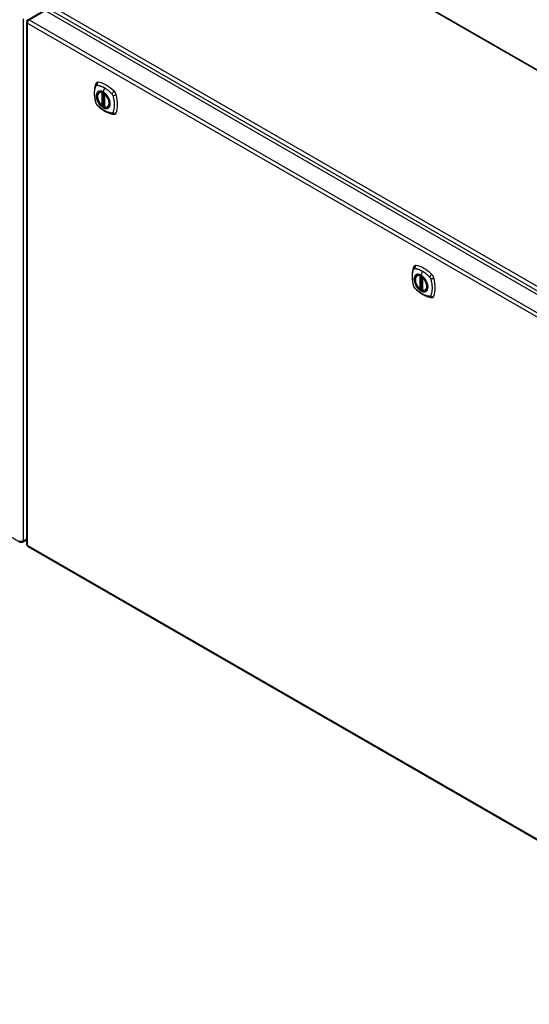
# Model space of a CAD drawing. Header units: inches. Extents: x 378 to 445.2, y 147.8 to 207.1.
# Tile 5 of 7: x 407.5 to 426.4, y 147.8 to 184.3. Entities that reach past the tile are written whole.
import ezdxf

# ---------------------------------------------------------------- set-up
doc = ezdxf.new("R2010")
doc.units = ezdxf.units.IN
doc.header["$MEASUREMENT"] = 0
doc.layers.add('Visible Edges(ANSI)', color=7, linetype='Continuous', lineweight=25)
doc.layers.add('Visible Tangent Edges(ANSI)', color=7, linetype='Continuous', lineweight=25)

msp = doc.modelspace()

# ---------------------------------------------------------------- linework, layer by layer
at = {"layer": 'Visible Edges(ANSI)'}
for p, q in [((415.538, 188.883), (444.104, 172.391)), ((407.786, 184.319), (408.377, 184.659)), ((408.426, 184.655), (437.845, 167.669)), ((407.737, 184.233), (407.737, 164.865)), ((378.088, 181.926), (407.507, 164.941)), ((410.436, 181.624), (410.446, 181.63)), ((410.631, 181.563), (410.631, 181.085)), ((410.631, 181.161), (410.59, 181.137)), ((410.562, 181.141), (410.548, 181.133)), ((410.577, 181.138), (410.575, 181.14)), ((410.749, 181.082), (410.759, 181.088)), ((422.21, 174.826), (422.221, 174.832)), ((422.405, 174.765), (422.405, 174.287)), ((422.336, 174.343), (422.322, 174.335)), ((422.351, 174.34), (422.349, 174.342)), ((422.405, 174.363), (422.364, 174.34)), ((422.523, 174.284), (422.534, 174.29)), ((407.606, 164.941), (407.737, 165.017)), ((407.786, 164.78), (437.205, 147.795))]:
    msp.add_line(p, q, dxfattribs=at)
at = {"layer": 'Visible Edges(ANSI)', "flags": 128}
for points in [[(410.302, 181.934), (410.294, 181.912), (410.288, 181.893), (410.282, 181.874), (410.278, 181.855), (410.273, 181.837), (410.269, 181.817), (410.262, 181.777), (410.256, 181.737), (410.252, 181.695), (410.25, 181.653), (410.249, 181.61), (410.25, 181.566), (410.252, 181.522), (410.256, 181.478), (410.262, 181.433), (410.269, 181.388), (410.277, 181.342), (410.287, 181.296), (410.292, 181.274), (410.295, 181.262), (410.299, 181.248)], [(410.34, 181.99), (410.327, 181.976), (410.316, 181.962), (410.308, 181.948), (410.302, 181.934)], [(410.534, 181.134), (410.52, 181.147), (410.507, 181.16), (410.493, 181.174), (410.48, 181.189), (410.468, 181.205), (410.456, 181.221), (410.445, 181.238), (410.434, 181.255), (410.424, 181.273), (410.415, 181.291), (410.406, 181.31), (410.398, 181.328), (410.391, 181.347), (410.385, 181.365), (410.38, 181.384), (410.376, 181.402), (410.372, 181.421), (410.37, 181.439), (410.368, 181.456), (410.367, 181.474), (410.368, 181.49), (410.369, 181.507), (410.371, 181.522), (410.375, 181.537), (410.379, 181.551), (410.384, 181.565), (410.39, 181.577), (410.398, 181.589), (410.406, 181.599), (410.415, 181.609), (410.425, 181.617), (410.436, 181.624)], [(410.688, 181.544), (410.707, 181.522), (410.725, 181.498), (410.742, 181.474), (410.757, 181.448), (410.771, 181.422), (410.784, 181.395), (410.796, 181.368), (410.806, 181.341)], [(410.299, 181.248), (410.303, 181.234), (410.308, 181.221), (410.314, 181.209), (410.321, 181.196), (410.328, 181.185), (410.336, 181.173), (410.345, 181.162), (410.354, 181.152)], [(410.354, 181.152), (410.364, 181.142), (410.374, 181.132), (410.391, 181.116), (410.425, 181.085), (410.461, 181.055), (410.496, 181.027), (410.533, 181), (410.569, 180.974), (410.606, 180.95), (410.643, 180.927), (410.681, 180.907), (410.719, 180.888), (410.757, 180.87), (410.795, 180.855), (410.833, 180.841), (410.871, 180.829), (410.909, 180.82), (410.928, 180.815), (410.939, 180.813), (410.95, 180.812)], [(410.575, 181.14), (410.572, 181.141), (410.568, 181.142), (410.565, 181.142), (410.562, 181.141)], [(410.749, 181.082), (410.737, 181.076), (410.724, 181.071), (410.711, 181.068), (410.697, 181.067), (410.683, 181.066), (410.669, 181.067), (410.654, 181.07), (410.639, 181.074)], [(410.95, 180.812), (410.965, 180.81), (410.982, 180.81), (410.999, 180.812), (411.017, 180.816)], [(422.076, 175.136), (422.069, 175.114), (422.062, 175.095), (422.057, 175.076), (422.052, 175.058), (422.048, 175.039), (422.044, 175.019), (422.036, 174.979), (422.031, 174.939), (422.027, 174.897), (422.024, 174.855), (422.024, 174.812), (422.024, 174.768), (422.027, 174.724), (422.031, 174.68), (422.036, 174.635), (422.043, 174.59), (422.051, 174.544), (422.061, 174.498), (422.067, 174.476), (422.069, 174.464), (422.073, 174.45)], [(422.114, 175.192), (422.101, 175.178), (422.091, 175.164), (422.083, 175.15), (422.076, 175.136)], [(422.309, 174.336), (422.295, 174.349), (422.281, 174.362), (422.268, 174.376), (422.255, 174.391), (422.242, 174.407), (422.231, 174.423), (422.219, 174.44), (422.208, 174.458), (422.198, 174.475), (422.189, 174.493), (422.181, 174.512), (422.173, 174.53), (422.166, 174.549), (422.16, 174.567), (422.154, 174.586), (422.15, 174.605), (422.146, 174.623), (422.144, 174.641), (422.142, 174.659), (422.142, 174.676), (422.142, 174.693), (422.143, 174.709), (422.146, 174.724), (422.149, 174.739), (422.153, 174.753), (422.159, 174.767), (422.165, 174.779), (422.172, 174.791), (422.18, 174.801), (422.189, 174.811), (422.199, 174.819), (422.21, 174.826)], [(422.463, 174.746), (422.481, 174.724), (422.499, 174.7), (422.516, 174.676), (422.532, 174.65), (422.546, 174.624), (422.559, 174.597), (422.57, 174.57), (422.58, 174.543)], [(422.073, 174.45), (422.078, 174.436), (422.083, 174.423), (422.089, 174.411), (422.095, 174.398), (422.102, 174.387), (422.111, 174.375), (422.119, 174.364), (422.129, 174.354)], [(422.129, 174.354), (422.139, 174.344), (422.148, 174.335), (422.165, 174.318), (422.2, 174.287), (422.235, 174.257), (422.271, 174.229), (422.307, 174.202), (422.344, 174.176), (422.38, 174.152), (422.418, 174.13), (422.455, 174.109), (422.493, 174.09), (422.531, 174.072), (422.569, 174.057), (422.607, 174.043), (422.646, 174.032), (422.684, 174.022), (422.703, 174.018), (422.713, 174.016), (422.724, 174.014)], [(422.349, 174.342), (422.346, 174.343), (422.343, 174.344), (422.339, 174.344), (422.336, 174.343)], [(422.523, 174.284), (422.511, 174.278), (422.499, 174.274), (422.485, 174.27), (422.472, 174.269), (422.458, 174.268), (422.443, 174.27), (422.428, 174.272), (422.413, 174.276)], [(422.724, 174.014), (422.74, 174.012), (422.756, 174.012), (422.774, 174.014), (422.792, 174.018)]]:
    msp.add_lwpolyline(points, dxfattribs=at)
at = {"layer": 'Visible Edges(ANSI)'}
for centre, radius, start, end in [((407.836, 184.233), 0.099, 120, 180), ((410.642, 181.563), 0.0118, 137.3656, 180), ((410.542, 181.143), 0.0118, 229.389, 300), ((410.584, 181.148), 0.0118, 232.1717, 300), ((410.642, 181.085), 0.0118, 180, 253.4446), ((422.417, 174.765), 0.0118, 137.3656, 180), ((422.316, 174.345), 0.0118, 229.389, 300), ((422.358, 174.35), 0.0118, 232.1717, 300), ((422.417, 174.287), 0.0118, 180, 253.4446), ((407.556, 165.027), 0.099, 240, 300), ((407.836, 164.865), 0.099, 180, 240)]:
    msp.add_arc(centre, radius, start, end, dxfattribs=at)
for centre, major_axis, start_param, end_param in [((410.439, 181.844), (-0.089, 0.153), 5.825423, 6.408181), ((410.69, 180.847), (-0.64, 1.108), 5.170151, 5.825423), ((410.585, 181.349), (0.157, -0.273), 2.363977, 7.060801), ((410.941, 181.554), (0.089, -0.153), 1.113034, 2.028558), ((410.203, 181.691), (-0.64, 1.108), 3.599355, 4.254627), ((410.941, 180.975), (0.089, -0.153), 6.158189, 6.740947), ((422.213, 175.046), (-0.089, 0.153), 5.825423, 6.408181), ((422.464, 174.049), (-0.64, 1.108), 5.170151, 5.825423), ((422.359, 174.551), (0.157, -0.273), 2.363977, 7.060801), ((422.715, 174.756), (0.089, -0.153), 1.113034, 2.028558), ((421.977, 174.893), (-0.64, 1.108), 3.599355, 4.254627), ((422.715, 174.177), (0.089, -0.153), 6.158189, 6.740947)]:
    msp.add_ellipse(centre, major_axis=major_axis, ratio=0.57735, start_param=start_param, end_param=end_param, dxfattribs=at)
for centre in [(410.582, 181.347), (422.356, 174.549)]:
    msp.add_ellipse(centre, major_axis=(-0.16, 0.277), ratio=0.57735, dxfattribs=at)
at = {"layer": 'Visible Tangent Edges(ANSI)'}
for p, q in [((444.104, 172.357), (415.489, 188.878)), ((438.116, 167.811), (408.558, 184.876)), ((407.836, 184.314), (408.426, 184.655)), ((408.488, 184.755), (438.046, 167.69)), ((407.626, 164.986), (407.626, 184.354)), ((437.185, 167.207), (407.766, 184.192)), ((407.766, 184.192), (407.766, 164.825)), ((407.836, 184.314), (437.255, 167.328)), ((410.534, 181.616), (410.534, 181.138)), ((410.55, 181.616), (410.557, 181.62)), ((410.55, 181.138), (410.55, 181.616)), ((410.562, 181.618), (410.562, 181.145)), ((410.577, 181.146), (410.577, 181.611)), ((410.624, 181.793), (410.581, 181.638)), ((410.592, 181.143), (410.592, 181.602)), ((410.634, 181.08), (410.634, 181.558)), ((410.631, 181.165), (410.592, 181.143)), ((410.562, 181.145), (410.55, 181.138)), ((422.399, 174.996), (422.355, 174.84)), ((422.308, 174.818), (422.308, 174.34)), ((422.325, 174.818), (422.332, 174.822)), ((422.325, 174.34), (422.325, 174.818)), ((422.336, 174.82), (422.336, 174.347)), ((422.351, 174.348), (422.351, 174.813)), ((422.367, 174.345), (422.367, 174.804)), ((422.408, 174.282), (422.408, 174.76)), ((422.336, 174.347), (422.325, 174.34)), ((422.405, 174.367), (422.367, 174.345)), ((407.737, 165.05), (407.626, 164.986)), ((407.766, 164.825), (437.185, 147.84))]:
    msp.add_line(p, q, dxfattribs=at)
at = {"layer": 'Visible Tangent Edges(ANSI)', "flags": 128}
for points in [[(410.312, 181.233), (410.303, 181.267), (410.295, 181.296), (410.289, 181.326), (410.283, 181.355), (410.277, 181.385), (410.272, 181.414), (410.268, 181.443), (410.265, 181.471), (410.263, 181.5), (410.261, 181.528), (410.26, 181.555), (410.259, 181.582), (410.26, 181.609), (410.261, 181.635), (410.262, 181.661), (410.265, 181.686), (410.268, 181.711), (410.272, 181.735), (410.277, 181.758), (410.283, 181.781), (410.289, 181.804), (410.295, 181.825), (410.303, 181.846), (410.312, 181.868)], [(410.312, 181.868), (410.313, 181.869), (410.313, 181.87), (410.314, 181.871), (410.314, 181.871), (410.315, 181.872), (410.315, 181.873), (410.316, 181.874), (410.317, 181.874), (410.317, 181.875), (410.318, 181.876), (410.318, 181.877), (410.319, 181.877), (410.32, 181.878), (410.32, 181.879), (410.321, 181.879), (410.322, 181.88), (410.322, 181.88), (410.323, 181.881), (410.324, 181.882), (410.324, 181.882), (410.325, 181.883), (410.326, 181.883), (410.327, 181.884), (410.327, 181.884)], [(410.327, 181.884), (410.328, 181.884), (410.329, 181.885), (410.33, 181.885), (410.331, 181.886), (410.331, 181.886), (410.332, 181.886), (410.333, 181.887), (410.334, 181.887), (410.335, 181.887), (410.336, 181.887), (410.336, 181.888), (410.337, 181.888), (410.338, 181.888), (410.339, 181.888), (410.34, 181.888), (410.341, 181.889), (410.342, 181.889), (410.343, 181.889), (410.344, 181.889), (410.345, 181.889), (410.346, 181.889), (410.347, 181.889), (410.348, 181.889), (410.349, 181.889)], [(410.386, 181.644), (410.377, 181.636), (410.369, 181.627), (410.361, 181.617), (410.355, 181.606), (410.348, 181.595), (410.343, 181.582), (410.339, 181.569), (410.335, 181.555), (410.332, 181.54), (410.33, 181.525), (410.329, 181.509), (410.328, 181.492), (410.329, 181.475), (410.33, 181.457), (410.332, 181.44), (410.335, 181.421), (410.339, 181.403), (410.343, 181.384), (410.349, 181.366), (410.355, 181.347), (410.361, 181.328), (410.369, 181.309), (410.377, 181.291), (410.386, 181.273)], [(410.806, 181.341), (410.823, 181.272), (410.83, 181.207), (410.825, 181.149), (410.809, 181.099), (410.782, 181.061), (410.746, 181.036), (410.703, 181.025), (410.654, 181.03), (410.601, 181.048), (410.548, 181.081), (410.496, 181.125), (410.448, 181.18), (410.406, 181.243), (410.372, 181.31), (410.348, 181.379), (410.335, 181.446), (410.333, 181.509), (410.342, 181.565), (410.362, 181.61), (410.392, 181.643), (410.431, 181.663), (410.477, 181.668), (410.528, 181.658), (410.581, 181.634)], [(410.349, 181.889), (410.362, 181.888), (410.372, 181.887), (410.383, 181.885), (410.394, 181.883), (410.406, 181.88), (410.417, 181.878), (410.428, 181.875), (410.439, 181.872), (410.451, 181.869), (410.462, 181.865), (410.473, 181.862), (410.485, 181.858), (410.496, 181.854), (410.508, 181.849), (410.52, 181.845), (410.531, 181.84), (410.543, 181.835), (410.554, 181.83), (410.566, 181.824), (410.578, 181.819), (410.589, 181.813), (410.601, 181.807), (410.613, 181.8), (410.624, 181.793)], [(410.419, 181.663), (410.418, 181.663), (410.416, 181.662), (410.415, 181.662), (410.413, 181.661), (410.412, 181.66), (410.41, 181.66), (410.409, 181.659), (410.408, 181.658), (410.406, 181.657), (410.405, 181.657), (410.403, 181.656), (410.402, 181.655), (410.401, 181.654), (410.399, 181.653), (410.398, 181.653), (410.396, 181.652), (410.395, 181.651), (410.394, 181.65), (410.393, 181.649), (410.391, 181.648), (410.39, 181.647), (410.389, 181.646), (410.387, 181.645), (410.386, 181.644)], [(410.581, 181.638), (410.573, 181.642), (410.566, 181.646), (410.559, 181.649), (410.552, 181.653), (410.544, 181.656), (410.537, 181.658), (410.53, 181.661), (410.523, 181.663), (410.516, 181.665), (410.509, 181.667), (410.502, 181.669), (410.495, 181.67), (410.488, 181.671), (410.481, 181.671), (410.475, 181.672), (410.468, 181.672), (410.462, 181.672), (410.455, 181.671), (410.449, 181.671), (410.443, 181.67), (410.437, 181.669), (410.431, 181.667), (410.425, 181.665), (410.419, 181.663)], [(410.741, 181.478), (410.736, 181.486), (410.73, 181.495), (410.724, 181.503), (410.718, 181.511), (410.712, 181.519), (410.705, 181.527), (410.699, 181.535), (410.693, 181.542), (410.686, 181.55), (410.679, 181.557), (410.673, 181.564), (410.666, 181.571), (410.659, 181.578), (410.652, 181.584), (410.645, 181.591), (410.638, 181.597), (410.631, 181.603), (410.624, 181.608), (410.617, 181.614), (410.61, 181.619), (410.602, 181.624), (410.595, 181.629), (410.588, 181.633), (410.581, 181.638)], [(410.581, 181.634), (410.586, 181.631), (410.59, 181.629), (410.595, 181.626), (410.599, 181.623), (410.604, 181.62), (410.609, 181.616), (410.613, 181.613), (410.618, 181.61), (410.622, 181.606), (410.627, 181.603), (410.632, 181.599), (410.636, 181.595), (410.641, 181.591), (410.645, 181.588), (410.649, 181.584), (410.654, 181.579), (410.658, 181.575), (410.663, 181.571), (410.667, 181.567), (410.671, 181.562), (410.676, 181.558), (410.68, 181.553), (410.684, 181.549), (410.688, 181.544)], [(410.624, 181.793), (410.636, 181.787), (410.648, 181.78), (410.659, 181.772), (410.671, 181.765), (410.683, 181.757), (410.694, 181.749), (410.706, 181.741), (410.717, 181.733), (410.729, 181.724), (410.74, 181.715), (410.752, 181.706), (410.763, 181.697), (410.774, 181.688), (410.786, 181.678), (410.797, 181.669), (410.808, 181.659), (410.819, 181.649), (410.831, 181.639), (410.842, 181.628), (410.853, 181.618), (410.864, 181.607), (410.875, 181.597), (410.885, 181.586), (410.898, 181.572)], [(410.898, 181.572), (410.9, 181.569), (410.902, 181.567), (410.904, 181.565), (410.906, 181.562), (410.908, 181.56), (410.91, 181.558), (410.911, 181.555), (410.913, 181.553), (410.915, 181.55), (410.916, 181.547), (410.918, 181.545), (410.92, 181.542), (410.921, 181.539), (410.923, 181.537), (410.924, 181.534), (410.925, 181.531), (410.927, 181.529), (410.928, 181.526), (410.929, 181.523), (410.93, 181.52), (410.931, 181.517), (410.933, 181.514), (410.934, 181.512), (410.934, 181.509)], [(410.349, 181.171), (410.347, 181.173), (410.345, 181.175), (410.343, 181.177), (410.341, 181.18), (410.339, 181.182), (410.337, 181.185), (410.336, 181.187), (410.334, 181.19), (410.332, 181.192), (410.331, 181.195), (410.329, 181.198), (410.327, 181.2), (410.326, 181.203), (410.324, 181.206), (410.323, 181.208), (410.322, 181.211), (410.32, 181.214), (410.319, 181.217), (410.318, 181.219), (410.317, 181.222), (410.315, 181.225), (410.314, 181.228), (410.313, 181.231), (410.312, 181.233)], [(410.898, 180.853), (410.875, 180.856), (410.853, 180.86), (410.831, 180.865), (410.808, 180.871), (410.786, 180.877), (410.763, 180.885), (410.74, 180.894), (410.717, 180.903), (410.694, 180.913), (410.671, 180.925), (410.648, 180.937), (410.625, 180.95), (410.601, 180.964), (410.578, 180.979), (410.555, 180.994), (410.531, 181.011), (410.508, 181.028), (410.485, 181.046), (410.462, 181.064), (410.439, 181.084), (410.417, 181.104), (410.394, 181.124), (410.372, 181.146), (410.349, 181.171)], [(410.386, 181.273), (410.387, 181.27), (410.389, 181.268), (410.39, 181.265), (410.391, 181.263), (410.393, 181.26), (410.394, 181.258), (410.395, 181.255), (410.396, 181.253), (410.398, 181.25), (410.399, 181.248), (410.401, 181.246), (410.402, 181.243), (410.403, 181.241), (410.405, 181.238), (410.406, 181.236), (410.408, 181.234), (410.409, 181.231), (410.41, 181.229), (410.412, 181.227), (410.413, 181.224), (410.415, 181.222), (410.416, 181.22), (410.418, 181.217), (410.419, 181.215)], [(410.419, 181.215), (410.431, 181.198), (410.443, 181.182), (410.455, 181.166), (410.468, 181.15), (410.481, 181.136), (410.495, 181.122), (410.509, 181.108), (410.523, 181.096), (410.537, 181.084), (410.552, 181.074), (410.566, 181.064), (410.581, 181.055), (410.595, 181.047), (410.61, 181.04), (410.624, 181.034), (410.638, 181.029), (410.652, 181.026), (410.666, 181.023), (410.68, 181.021), (410.693, 181.021), (410.706, 181.021), (410.718, 181.023), (410.73, 181.025), (410.741, 181.029)], [(410.774, 181.42), (410.773, 181.422), (410.772, 181.425), (410.771, 181.427), (410.769, 181.43), (410.768, 181.432), (410.767, 181.435), (410.765, 181.437), (410.764, 181.439), (410.763, 181.442), (410.761, 181.444), (410.76, 181.447), (410.759, 181.449), (410.757, 181.451), (410.756, 181.454), (410.754, 181.456), (410.753, 181.459), (410.752, 181.461), (410.75, 181.463), (410.749, 181.466), (410.747, 181.468), (410.746, 181.47), (410.744, 181.473), (410.743, 181.475), (410.741, 181.478)], [(410.774, 181.048), (410.783, 181.056), (410.792, 181.065), (410.799, 181.075), (410.806, 181.086), (410.812, 181.098), (410.818, 181.111), (410.822, 181.124), (410.826, 181.138), (410.829, 181.153), (410.831, 181.168), (410.832, 181.184), (410.833, 181.201), (410.832, 181.218), (410.831, 181.235), (410.829, 181.253), (410.826, 181.271), (410.822, 181.29), (410.818, 181.308), (410.812, 181.327), (410.806, 181.346), (410.799, 181.364), (410.792, 181.383), (410.783, 181.402), (410.774, 181.42)], [(410.934, 181.509), (410.944, 181.476), (410.952, 181.446), (410.959, 181.417), (410.965, 181.387), (410.971, 181.358), (410.976, 181.329), (410.98, 181.3), (410.983, 181.272), (410.986, 181.243), (410.988, 181.215), (410.989, 181.188), (410.99, 181.161), (410.989, 181.134), (410.988, 181.108), (410.986, 181.082), (410.983, 181.057), (410.98, 181.032), (410.976, 181.008), (410.971, 180.984), (410.965, 180.961), (410.959, 180.939), (410.952, 180.917), (410.944, 180.896), (410.934, 180.874)], [(410.562, 181.145), (410.562, 181.145), (410.562, 181.145), (410.562, 181.145), (410.562, 181.145), (410.562, 181.144), (410.562, 181.144), (410.562, 181.144), (410.562, 181.144), (410.562, 181.144), (410.562, 181.144), (410.562, 181.144), (410.562, 181.144), (410.562, 181.144), (410.562, 181.144), (410.562, 181.144), (410.562, 181.144), (410.562, 181.144), (410.562, 181.144), (410.562, 181.143), (410.562, 181.143), (410.562, 181.143), (410.562, 181.143), (410.561, 181.143), (410.561, 181.143)], [(410.561, 181.143), (410.561, 181.143), (410.561, 181.143), (410.561, 181.143), (410.561, 181.142), (410.561, 181.142), (410.561, 181.142), (410.561, 181.142), (410.561, 181.142), (410.561, 181.142), (410.561, 181.142), (410.561, 181.141), (410.561, 181.141), (410.561, 181.141), (410.561, 181.141), (410.561, 181.141), (410.561, 181.141), (410.561, 181.141), (410.561, 181.141), (410.561, 181.141), (410.561, 181.141), (410.561, 181.141), (410.561, 181.141), (410.561, 181.141), (410.562, 181.141)], [(410.562, 181.141), (410.562, 181.141), (410.562, 181.141), (410.562, 181.141), (410.562, 181.141), (410.562, 181.141), (410.562, 181.141), (410.562, 181.141), (410.562, 181.141), (410.562, 181.141), (410.562, 181.141), (410.562, 181.141), (410.562, 181.141), (410.562, 181.141), (410.562, 181.141), (410.562, 181.141), (410.562, 181.141), (410.562, 181.141), (410.562, 181.141), (410.562, 181.141), (410.562, 181.141), (410.562, 181.141), (410.562, 181.141), (410.562, 181.141), (410.562, 181.141)], [(410.575, 181.14), (410.575, 181.14), (410.575, 181.14), (410.575, 181.14), (410.575, 181.14), (410.575, 181.14), (410.575, 181.14), (410.575, 181.14), (410.575, 181.14), (410.575, 181.14), (410.575, 181.14), (410.575, 181.14), (410.575, 181.139), (410.575, 181.139), (410.575, 181.139), (410.575, 181.139), (410.575, 181.139), (410.575, 181.139), (410.576, 181.139), (410.576, 181.139), (410.576, 181.139), (410.576, 181.139), (410.576, 181.139), (410.576, 181.139), (410.576, 181.139)], [(410.576, 181.139), (410.576, 181.139), (410.576, 181.139), (410.576, 181.139), (410.576, 181.139), (410.576, 181.14), (410.576, 181.14), (410.576, 181.14), (410.576, 181.14), (410.576, 181.14), (410.576, 181.14), (410.576, 181.14), (410.576, 181.14), (410.576, 181.14), (410.576, 181.14), (410.576, 181.141), (410.576, 181.141), (410.576, 181.141), (410.577, 181.141), (410.577, 181.141), (410.577, 181.141), (410.577, 181.142), (410.577, 181.142), (410.577, 181.142), (410.577, 181.142)], [(410.577, 181.142), (410.577, 181.142), (410.577, 181.142), (410.577, 181.143), (410.577, 181.143), (410.577, 181.143), (410.577, 181.143), (410.577, 181.143), (410.577, 181.143), (410.577, 181.143), (410.577, 181.144), (410.577, 181.144), (410.577, 181.144), (410.577, 181.144), (410.577, 181.144), (410.577, 181.144), (410.577, 181.144), (410.577, 181.145), (410.577, 181.145), (410.577, 181.145), (410.577, 181.145), (410.577, 181.145), (410.577, 181.145), (410.577, 181.145), (410.577, 181.146)], [(410.741, 181.029), (410.743, 181.03), (410.744, 181.03), (410.746, 181.031), (410.747, 181.032), (410.749, 181.032), (410.75, 181.033), (410.752, 181.034), (410.753, 181.034), (410.754, 181.035), (410.756, 181.036), (410.757, 181.037), (410.759, 181.037), (410.76, 181.038), (410.761, 181.039), (410.763, 181.04), (410.764, 181.041), (410.765, 181.042), (410.767, 181.042), (410.768, 181.043), (410.769, 181.044), (410.771, 181.045), (410.772, 181.046), (410.773, 181.047), (410.774, 181.048)], [(410.934, 180.874), (410.934, 180.873), (410.933, 180.871), (410.931, 180.869), (410.93, 180.868), (410.929, 180.866), (410.928, 180.865), (410.927, 180.864), (410.925, 180.862), (410.924, 180.861), (410.923, 180.86), (410.921, 180.859), (410.92, 180.858), (410.918, 180.857), (410.916, 180.857), (410.915, 180.856), (410.913, 180.855), (410.911, 180.855), (410.91, 180.854), (410.908, 180.854), (410.906, 180.854), (410.904, 180.853), (410.902, 180.853), (410.9, 180.853), (410.898, 180.853)], [(422.087, 174.435), (422.077, 174.469), (422.07, 174.498), (422.063, 174.528), (422.057, 174.557), (422.052, 174.587), (422.047, 174.616), (422.043, 174.645), (422.039, 174.673), (422.037, 174.702), (422.035, 174.73), (422.034, 174.757), (422.034, 174.784), (422.034, 174.811), (422.035, 174.837), (422.037, 174.863), (422.039, 174.888), (422.043, 174.913), (422.047, 174.937), (422.051, 174.96), (422.057, 174.983), (422.063, 175.006), (422.07, 175.027), (422.077, 175.048), (422.087, 175.07)], [(422.087, 175.07), (422.087, 175.071), (422.088, 175.072), (422.088, 175.073), (422.089, 175.073), (422.089, 175.074), (422.09, 175.075), (422.09, 175.076), (422.091, 175.077), (422.091, 175.077), (422.092, 175.078), (422.093, 175.079), (422.093, 175.079), (422.094, 175.08), (422.095, 175.081), (422.095, 175.081), (422.096, 175.082), (422.097, 175.082), (422.097, 175.083), (422.098, 175.084), (422.099, 175.084), (422.1, 175.085), (422.1, 175.085), (422.101, 175.086), (422.102, 175.086)], [(422.102, 175.086), (422.103, 175.087), (422.103, 175.087), (422.104, 175.087), (422.105, 175.088), (422.106, 175.088), (422.107, 175.088), (422.107, 175.089), (422.108, 175.089), (422.109, 175.089), (422.11, 175.09), (422.111, 175.09), (422.112, 175.09), (422.113, 175.09), (422.114, 175.09), (422.114, 175.09), (422.115, 175.091), (422.116, 175.091), (422.117, 175.091), (422.118, 175.091), (422.119, 175.091), (422.12, 175.091), (422.121, 175.091), (422.122, 175.091), (422.123, 175.091)], [(422.123, 175.091), (422.136, 175.09), (422.147, 175.089), (422.158, 175.087), (422.169, 175.085), (422.18, 175.082), (422.191, 175.08), (422.202, 175.077), (422.214, 175.074), (422.225, 175.071), (422.236, 175.067), (422.248, 175.064), (422.259, 175.06), (422.271, 175.056), (422.282, 175.051), (422.294, 175.047), (422.306, 175.042), (422.317, 175.037), (422.329, 175.032), (422.34, 175.026), (422.352, 175.021), (422.364, 175.015), (422.375, 175.009), (422.387, 175.002), (422.399, 174.996)], [(422.399, 174.996), (422.411, 174.989), (422.422, 174.982), (422.434, 174.974), (422.445, 174.967), (422.457, 174.959), (422.469, 174.951), (422.48, 174.943), (422.492, 174.935), (422.503, 174.926), (422.515, 174.917), (422.526, 174.908), (422.538, 174.899), (422.549, 174.89), (422.56, 174.88), (422.571, 174.871), (422.583, 174.861), (422.594, 174.851), (422.605, 174.841), (422.616, 174.83), (422.627, 174.82), (422.638, 174.809), (422.649, 174.799), (422.66, 174.788), (422.673, 174.774)], [(422.16, 174.846), (422.152, 174.838), (422.143, 174.829), (422.136, 174.819), (422.129, 174.808), (422.123, 174.797), (422.118, 174.784), (422.113, 174.771), (422.109, 174.757), (422.106, 174.742), (422.104, 174.727), (422.103, 174.711), (422.103, 174.694), (422.103, 174.677), (422.104, 174.659), (422.106, 174.642), (422.109, 174.623), (422.113, 174.605), (422.118, 174.586), (422.123, 174.568), (422.129, 174.549), (422.136, 174.53), (422.143, 174.511), (422.152, 174.493), (422.16, 174.475)], [(422.58, 174.543), (422.598, 174.474), (422.604, 174.409), (422.599, 174.351), (422.583, 174.301), (422.557, 174.263), (422.521, 174.238), (422.477, 174.227), (422.428, 174.232), (422.376, 174.25), (422.322, 174.283), (422.27, 174.327), (422.222, 174.382), (422.18, 174.445), (422.147, 174.512), (422.123, 174.581), (422.109, 174.648), (422.107, 174.711), (422.116, 174.767), (422.136, 174.812), (422.167, 174.846), (422.206, 174.865), (422.252, 174.87), (422.302, 174.86), (422.355, 174.836)], [(422.194, 174.865), (422.192, 174.865), (422.191, 174.864), (422.189, 174.864), (422.188, 174.863), (422.186, 174.862), (422.185, 174.862), (422.183, 174.861), (422.182, 174.86), (422.181, 174.859), (422.179, 174.859), (422.178, 174.858), (422.176, 174.857), (422.175, 174.856), (422.174, 174.855), (422.172, 174.855), (422.171, 174.854), (422.17, 174.853), (422.168, 174.852), (422.167, 174.851), (422.166, 174.85), (422.164, 174.849), (422.163, 174.848), (422.162, 174.847), (422.16, 174.846)], [(422.355, 174.84), (422.348, 174.844), (422.34, 174.848), (422.333, 174.851), (422.326, 174.855), (422.319, 174.858), (422.311, 174.86), (422.304, 174.863), (422.297, 174.865), (422.29, 174.867), (422.283, 174.869), (422.276, 174.871), (422.269, 174.872), (422.262, 174.873), (422.256, 174.873), (422.249, 174.874), (422.242, 174.874), (422.236, 174.874), (422.23, 174.873), (422.223, 174.873), (422.217, 174.872), (422.211, 174.871), (422.205, 174.869), (422.199, 174.867), (422.194, 174.865)], [(422.516, 174.68), (422.51, 174.688), (422.504, 174.697), (422.498, 174.705), (422.492, 174.713), (422.486, 174.721), (422.48, 174.729), (422.473, 174.737), (422.467, 174.744), (422.46, 174.752), (422.454, 174.759), (422.447, 174.766), (422.44, 174.773), (422.434, 174.78), (422.427, 174.786), (422.42, 174.793), (422.413, 174.799), (422.405, 174.805), (422.398, 174.81), (422.391, 174.816), (422.384, 174.821), (422.377, 174.826), (422.369, 174.831), (422.362, 174.835), (422.355, 174.84)], [(422.355, 174.836), (422.36, 174.833), (422.365, 174.831), (422.369, 174.828), (422.374, 174.825), (422.378, 174.822), (422.383, 174.818), (422.388, 174.815), (422.392, 174.812), (422.397, 174.808), (422.401, 174.805), (422.406, 174.801), (422.41, 174.797), (422.415, 174.793), (422.419, 174.79), (422.424, 174.786), (422.428, 174.781), (422.433, 174.777), (422.437, 174.773), (422.441, 174.769), (422.446, 174.764), (422.45, 174.76), (422.454, 174.755), (422.458, 174.751), (422.463, 174.746)], [(422.549, 174.622), (422.548, 174.624), (422.546, 174.627), (422.545, 174.629), (422.544, 174.632), (422.542, 174.634), (422.541, 174.637), (422.54, 174.639), (422.538, 174.641), (422.537, 174.644), (422.536, 174.646), (422.534, 174.649), (422.533, 174.651), (422.532, 174.654), (422.53, 174.656), (422.529, 174.658), (422.527, 174.661), (422.526, 174.663), (422.524, 174.665), (422.523, 174.668), (422.522, 174.67), (422.52, 174.673), (422.519, 174.675), (422.517, 174.677), (422.516, 174.68)], [(422.549, 174.25), (422.558, 174.258), (422.566, 174.267), (422.574, 174.277), (422.581, 174.288), (422.587, 174.3), (422.592, 174.313), (422.597, 174.326), (422.601, 174.34), (422.603, 174.355), (422.606, 174.37), (422.607, 174.386), (422.607, 174.403), (422.607, 174.42), (422.606, 174.437), (422.603, 174.455), (422.601, 174.473), (422.597, 174.492), (422.592, 174.51), (422.587, 174.529), (422.581, 174.548), (422.574, 174.567), (422.566, 174.585), (422.558, 174.604), (422.549, 174.622)], [(422.673, 174.774), (422.675, 174.771), (422.676, 174.769), (422.678, 174.767), (422.68, 174.765), (422.682, 174.762), (422.684, 174.76), (422.686, 174.757), (422.687, 174.755), (422.689, 174.752), (422.691, 174.75), (422.692, 174.747), (422.694, 174.744), (422.695, 174.742), (422.697, 174.739), (422.698, 174.736), (422.7, 174.733), (422.701, 174.731), (422.702, 174.728), (422.704, 174.725), (422.705, 174.722), (422.706, 174.719), (422.707, 174.716), (422.708, 174.714), (422.709, 174.711)], [(422.709, 174.711), (422.719, 174.678), (422.726, 174.648), (422.733, 174.619), (422.739, 174.589), (422.745, 174.56), (422.75, 174.531), (422.754, 174.502), (422.758, 174.474), (422.761, 174.445), (422.763, 174.417), (422.764, 174.39), (422.764, 174.363), (422.764, 174.336), (422.763, 174.31), (422.761, 174.284), (422.758, 174.259), (422.754, 174.234), (422.75, 174.21), (422.745, 174.186), (422.739, 174.163), (422.733, 174.141), (422.726, 174.119), (422.719, 174.098), (422.709, 174.076)], [(422.123, 174.373), (422.121, 174.375), (422.119, 174.377), (422.117, 174.379), (422.115, 174.382), (422.114, 174.384), (422.112, 174.387), (422.11, 174.389), (422.108, 174.392), (422.107, 174.394), (422.105, 174.397), (422.103, 174.4), (422.102, 174.402), (422.1, 174.405), (422.099, 174.408), (422.097, 174.41), (422.096, 174.413), (422.095, 174.416), (422.093, 174.419), (422.092, 174.421), (422.091, 174.424), (422.09, 174.427), (422.089, 174.43), (422.088, 174.433), (422.087, 174.435)], [(422.673, 174.055), (422.649, 174.058), (422.627, 174.062), (422.605, 174.067), (422.583, 174.073), (422.56, 174.08), (422.538, 174.087), (422.515, 174.096), (422.492, 174.105), (422.469, 174.115), (422.446, 174.127), (422.422, 174.139), (422.399, 174.152), (422.376, 174.166), (422.352, 174.181), (422.329, 174.196), (422.306, 174.213), (422.282, 174.23), (422.259, 174.248), (422.236, 174.266), (422.214, 174.286), (422.191, 174.306), (422.169, 174.326), (422.147, 174.348), (422.123, 174.373)], [(422.16, 174.475), (422.162, 174.472), (422.163, 174.47), (422.164, 174.467), (422.166, 174.465), (422.167, 174.462), (422.168, 174.46), (422.17, 174.457), (422.171, 174.455), (422.172, 174.453), (422.174, 174.45), (422.175, 174.448), (422.176, 174.445), (422.178, 174.443), (422.179, 174.441), (422.181, 174.438), (422.182, 174.436), (422.183, 174.433), (422.185, 174.431), (422.186, 174.429), (422.188, 174.426), (422.189, 174.424), (422.191, 174.422), (422.192, 174.419), (422.194, 174.417)], [(422.194, 174.417), (422.205, 174.4), (422.217, 174.384), (422.23, 174.368), (422.242, 174.352), (422.256, 174.338), (422.269, 174.324), (422.283, 174.31), (422.297, 174.298), (422.311, 174.286), (422.326, 174.276), (422.34, 174.266), (422.355, 174.257), (422.37, 174.249), (422.384, 174.242), (422.398, 174.236), (422.413, 174.231), (422.427, 174.228), (422.441, 174.225), (422.454, 174.223), (422.467, 174.223), (422.48, 174.223), (422.492, 174.225), (422.504, 174.227), (422.516, 174.231)], [(422.336, 174.347), (422.336, 174.347), (422.336, 174.347), (422.336, 174.347), (422.336, 174.347), (422.336, 174.346), (422.336, 174.346), (422.336, 174.346), (422.336, 174.346), (422.336, 174.346), (422.336, 174.346), (422.336, 174.346), (422.336, 174.346), (422.336, 174.346), (422.336, 174.346), (422.336, 174.346), (422.336, 174.346), (422.336, 174.346), (422.336, 174.346), (422.336, 174.346), (422.336, 174.345), (422.336, 174.345), (422.336, 174.345), (422.336, 174.345), (422.336, 174.345)], [(422.336, 174.345), (422.336, 174.345), (422.336, 174.345), (422.336, 174.345), (422.336, 174.344), (422.336, 174.344), (422.336, 174.344), (422.336, 174.344), (422.336, 174.344), (422.336, 174.344), (422.336, 174.344), (422.336, 174.343), (422.336, 174.343), (422.336, 174.343), (422.336, 174.343), (422.336, 174.343), (422.336, 174.343), (422.336, 174.343), (422.336, 174.343), (422.336, 174.343), (422.336, 174.343), (422.336, 174.343), (422.336, 174.343), (422.336, 174.343), (422.336, 174.343)], [(422.336, 174.343), (422.336, 174.343), (422.336, 174.343), (422.336, 174.343), (422.336, 174.343), (422.336, 174.343), (422.336, 174.343), (422.336, 174.343), (422.336, 174.343), (422.336, 174.343), (422.336, 174.343), (422.336, 174.343), (422.336, 174.343), (422.336, 174.343), (422.336, 174.343), (422.336, 174.343), (422.336, 174.343), (422.336, 174.343), (422.336, 174.343), (422.336, 174.343), (422.336, 174.343), (422.336, 174.343), (422.336, 174.343), (422.336, 174.343), (422.336, 174.343)], [(422.349, 174.342), (422.349, 174.342), (422.349, 174.342), (422.349, 174.342), (422.349, 174.342), (422.349, 174.342), (422.349, 174.342), (422.349, 174.342), (422.349, 174.342), (422.349, 174.342), (422.349, 174.342), (422.35, 174.342), (422.35, 174.342), (422.35, 174.342), (422.35, 174.341), (422.35, 174.341), (422.35, 174.341), (422.35, 174.341), (422.35, 174.341), (422.35, 174.341), (422.35, 174.341), (422.35, 174.341), (422.35, 174.341), (422.35, 174.341), (422.35, 174.341)], [(422.35, 174.341), (422.35, 174.341), (422.35, 174.341), (422.35, 174.341), (422.35, 174.342), (422.35, 174.342), (422.35, 174.342), (422.35, 174.342), (422.35, 174.342), (422.351, 174.342), (422.351, 174.342), (422.351, 174.342), (422.351, 174.342), (422.351, 174.342), (422.351, 174.343), (422.351, 174.343), (422.351, 174.343), (422.351, 174.343), (422.351, 174.343), (422.351, 174.343), (422.351, 174.344), (422.351, 174.344), (422.351, 174.344), (422.351, 174.344), (422.351, 174.344)], [(422.351, 174.344), (422.351, 174.344), (422.351, 174.345), (422.351, 174.345), (422.351, 174.345), (422.351, 174.345), (422.351, 174.345), (422.351, 174.345), (422.351, 174.345), (422.351, 174.345), (422.351, 174.346), (422.351, 174.346), (422.351, 174.346), (422.351, 174.346), (422.351, 174.346), (422.351, 174.346), (422.351, 174.346), (422.351, 174.347), (422.351, 174.347), (422.351, 174.347), (422.351, 174.347), (422.351, 174.347), (422.351, 174.347), (422.351, 174.347), (422.351, 174.348)], [(422.516, 174.231), (422.517, 174.232), (422.519, 174.232), (422.52, 174.233), (422.522, 174.234), (422.523, 174.234), (422.524, 174.235), (422.526, 174.236), (422.527, 174.236), (422.529, 174.237), (422.53, 174.238), (422.532, 174.239), (422.533, 174.239), (422.534, 174.24), (422.536, 174.241), (422.537, 174.242), (422.538, 174.243), (422.54, 174.244), (422.541, 174.245), (422.542, 174.245), (422.544, 174.246), (422.545, 174.247), (422.546, 174.248), (422.548, 174.249), (422.549, 174.25)], [(422.709, 174.076), (422.708, 174.075), (422.707, 174.073), (422.706, 174.071), (422.705, 174.07), (422.704, 174.068), (422.702, 174.067), (422.701, 174.066), (422.7, 174.065), (422.698, 174.063), (422.697, 174.062), (422.696, 174.061), (422.694, 174.06), (422.692, 174.06), (422.691, 174.059), (422.689, 174.058), (422.687, 174.057), (422.686, 174.057), (422.684, 174.056), (422.682, 174.056), (422.68, 174.056), (422.678, 174.055), (422.676, 174.055), (422.675, 174.055), (422.673, 174.055)]]:
    msp.add_lwpolyline(points, dxfattribs=at)
at = {"layer": 'Visible Tangent Edges(ANSI)'}
for centre, major_axis, ratio, start_param, end_param in [((407.836, 184.233), (-0.099, 0), 0.57735, 0, 0.785398), ((407.836, 184.233), (-0.0495, -0.0857), 0.57735, 3.926991, 5.497787), ((407.836, 184.233), (-0.0495, 0.0857), 0.57735, 5.497787, 6.283185), ((410.412, 181.892), (-0.11, 0.042), 0.704518, 0, 0.765179), ((410.439, 181.907), (0.027, 0.115), 0.753705, 0.761071, 1.898341), ((410.584, 181.348), (-0.173, 0.3), 0.57735, 5.055237, 10.652726), ((410.584, 181.348), (-0.151, 0.261), 0.57735, 5.735752, 8.401415), ((410.592, 181.353), (-0.156, 0.271), 0.57735, 6.166197, 6.283185), ((410.542, 181.621), (-0.0034, -0.0113), 0.697177, 4.264021, 5.346931), ((410.542, 181.621), (-0.0118, 0), 0.57735, 0.785398, 2.356194), ((410.542, 181.621), (0.0059, -0.0102), 0.57735, 0.785398, 1.517295), ((410.584, 181.638), (-0.00246, -0.00426), 0.57735, 5.126896, 6.141288), ((410.642, 181.563), (-0.0118, 0), 0.57735, 0, 0.785398), ((410.642, 181.563), (0.00769, 0.00897), 0.424984, 1.537927, 2.449935), ((410.584, 181.348), (0.151, -0.261), 0.57735, 5.735752, 8.401415), ((410.969, 181.601), (0.0787, 0.088), 0.341266, 1.05898, 2.19625), ((410.995, 181.555), (0.116, 0.024), 0.341266, 4.086935, 5.224206), ((410.412, 181.28), (-0.114, -0.032), 0.390453, 0, 0.392125), ((410.439, 181.234), (-0.0849, -0.0822), 0.390453, 5.89106, 6.283185), ((410.542, 181.143), (-0.00769, -0.00897), 0.424984, 5.591528, 6.283185), ((410.542, 181.143), (0.0118, 0), 0.57735, 3.926991, 5.497787), ((410.542, 181.143), (0.0059, -0.0102), 0.57735, 0, 0.785398), ((410.57, 181.137), (-0.0116, 0.0022), 0.653911, 4.189362, 5.615943), ((410.57, 181.14), (-0.0118, 0), 0.57735, 4.088863, 5.497787), ((410.568, 181.131), (-0.0092, 0.00741), 0.983841, 4.634609, 5.950564), ((410.584, 181.148), (-0.00724, -0.00933), 0.470841, 6.079443, 6.283185), ((410.584, 181.148), (0.0118, 0), 0.57735, 4.073452, 5.497787), ((410.584, 181.148), (0.0059, -0.0102), 0.57735, 0, 0.785398), ((410.642, 181.085), (-0.0118, 0), 0.57735, 0, 0.785398), ((410.642, 181.085), (-0.0034, -0.0113), 0.697177, 5.346931, 6.283185), ((410.592, 181.353), (0.156, -0.271), 0.57735, 0, 0.116988), ((410.969, 180.928), (-0.019, -0.117), 0.704518, 5.518007, 6.283185), ((410.995, 180.944), (0.113, -0.035), 0.753705, 4.384844, 5.522115), ((422.187, 175.094), (-0.11, 0.042), 0.704518, 0, 0.765179), ((422.214, 175.109), (0.027, 0.115), 0.753705, 0.761071, 1.898341), ((422.358, 174.55), (-0.173, 0.3), 0.57735, 5.055237, 10.652726), ((422.358, 174.55), (-0.151, 0.261), 0.57735, 5.735752, 8.401415), ((422.367, 174.555), (-0.156, 0.271), 0.57735, 6.166197, 6.283185), ((422.316, 174.823), (-0.0034, -0.0113), 0.697177, 4.264021, 5.346931), ((422.316, 174.823), (-0.0118, 0), 0.57735, 0.785398, 2.356194), ((422.316, 174.823), (0.0059, -0.0102), 0.57735, 0.785398, 1.517295), ((422.358, 174.84), (-0.00246, -0.00426), 0.57735, 5.126896, 6.141288), ((422.417, 174.765), (-0.0118, 0), 0.57735, 0, 0.785398), ((422.417, 174.765), (0.00769, 0.00897), 0.424984, 1.537927, 2.449935), ((422.358, 174.55), (0.151, -0.261), 0.57735, 5.735752, 8.401415), ((422.743, 174.803), (0.0787, 0.088), 0.341266, 1.05898, 2.19625), ((422.77, 174.757), (0.116, 0.024), 0.341266, 4.086935, 5.224206), ((422.187, 174.482), (-0.114, -0.032), 0.390453, 0, 0.392125), ((422.214, 174.436), (-0.0849, -0.0822), 0.390453, 5.89106, 6.283185), ((422.316, 174.345), (0.0118, 0), 0.57735, 3.926991, 5.497787), ((422.316, 174.345), (-0.00769, -0.00897), 0.424984, 5.591528, 6.283185), ((422.316, 174.345), (0.0059, -0.0102), 0.57735, 0, 0.785398), ((422.344, 174.342), (-0.0118, 0), 0.57735, 4.088863, 5.497787), ((422.344, 174.339), (-0.0116, 0.0022), 0.653911, 4.189362, 5.615943), ((422.342, 174.333), (-0.0092, 0.00741), 0.983841, 4.634609, 5.950564), ((422.358, 174.35), (-0.00724, -0.00933), 0.470841, 6.079443, 6.283185), ((422.358, 174.35), (0.0118, 0), 0.57735, 4.073452, 5.497787), ((422.358, 174.35), (0.0059, -0.0102), 0.57735, 0, 0.785398), ((422.417, 174.287), (-0.0118, 0), 0.57735, 0, 0.785398), ((422.417, 174.287), (-0.0034, -0.0113), 0.697177, 5.346931, 6.283185), ((422.367, 174.555), (0.156, -0.271), 0.57735, 0, 0.116988), ((422.743, 174.13), (-0.019, -0.117), 0.704518, 5.518007, 6.283185), ((422.77, 174.146), (0.113, -0.035), 0.753705, 4.384844, 5.522115), ((407.556, 165.027), (-0.0495, -0.0857), 0.57735, 5.497787, 6.283185), ((407.556, 165.027), (0.099, 0), 0.57735, 3.926991, 5.497787), ((407.556, 165.027), (0.0495, -0.0857), 0.57735, 0, 0.785398), ((407.836, 164.865), (-0.099, 0), 0.57735, 0, 0.785398), ((407.836, 164.865), (-0.0495, -0.0857), 0.57735, 5.497787, 6.283185)]:
    msp.add_ellipse(centre, major_axis=major_axis, ratio=ratio, start_param=start_param, end_param=end_param, dxfattribs=at)
for centre, major_axis in [((410.585, 181.349), (0.171, -0.296)), ((410.582, 181.347), (-0.163, 0.282)), ((410.582, 181.347), (0.162, -0.281)), ((422.359, 174.551), (0.171, -0.296)), ((422.356, 174.549), (-0.163, 0.282)), ((422.356, 174.549), (0.162, -0.281))]:
    msp.add_ellipse(centre, major_axis=major_axis, ratio=0.57735, dxfattribs=at)

doc.saveas('drawing.dxf')
